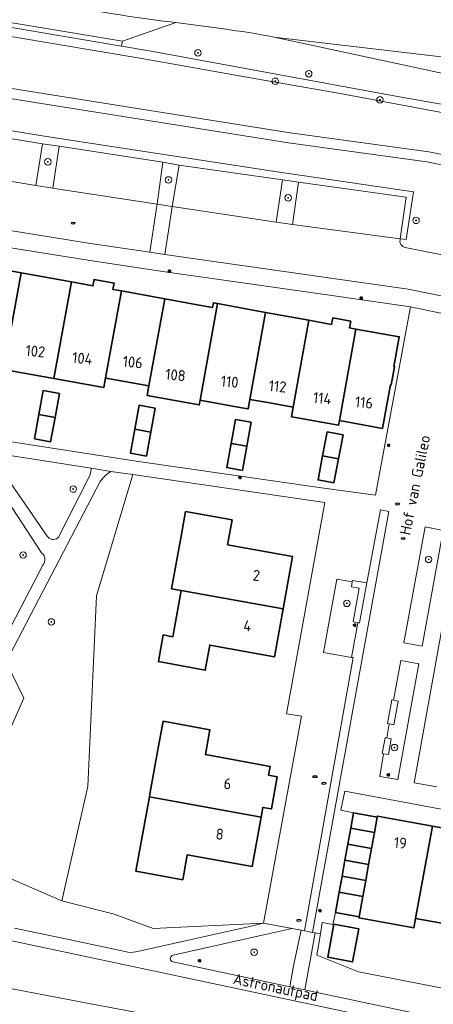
# Model space of a CAD drawing. Header units: metres. Extents: x 152610 to 160096, y 456114 to 462495.
# Tile 144 of 256: x 156441 to 156492, y 459361 to 459482. Entities that reach past the tile are written whole.
import ezdxf
from ezdxf.enums import TextEntityAlignment as Align

# ---------------------------------------------------------------- set-up
doc = ezdxf.new("R2010")
doc.units = ezdxf.units.M
doc.header["$LTSCALE"] = 0.5
doc.layers.get('0').update_dxf_attribs({"linetype": 'CONTINUOUS'})
for name, color, linetype, lineweight in [('B-PV-GR-BEPLANTING_CULTUUR_VASTE PLANTENVAK-GV', 251, 'CONTINUOUS', 18), ('B-PV-GR-BOOM-S', 251, 'CONTINUOUS', 25), ('B-PV-GR-GROENVOORZIENING-GV', 251, 'CONTINUOUS', 18), ('B-PV-GR-HAAG-GV', 251, 'CONTINUOUS', 13), ('B-PV-IE-MEUBILAIR-S', 251, 'CONTINUOUS', 25), ('B-PV-OG-BEBOUWING-GV', 6, 'CONTINUOUS', 35), ('B-PV-OG-BEBOUWING-T18', 1, 'CONTINUOUS', 18), ('B-PV-OG-TERREIN_BEGROEID-GV', 251, 'CONTINUOUS', 18), ('B-PV-OG-TERREIN_OEVER-GV', 251, 'CONTINUOUS', 18), ('B-PV-OG-TOPOGRAFIE-T18', 1, 'CONTINUOUS', 18), ('B-PV-OG-WATER_SLOOT-GV', 251, 'CONTINUOUS', 18), ('B-PV-VH-GESLOTENVERHARDING_ASFALT-GV', 251, 'CONTINUOUS', 18), ('B-PV-VH-HALFVERHARDING_GRASBETONSTEEN-GV', 251, 'CONTINUOUS', 18), ('B-PV-VH-HALFVERHARDING_GRIND-GV', 251, 'CONTINUOUS', 18), ('B-PV-VH-ONVERHARD-GV', 251, 'CONTINUOUS', 18), ('B-PV-VH-OPENVERHARDING_BETONELEMENT-GV', 251, 'CONTINUOUS', 18), ('B-PV-VH-OPENVERHARDING_BETONSTRAATSTEEN-GV', 251, 'CONTINUOUS', 18), ('B-PV-VH-OPENVERHARDING_STRAATBAKSTEEN-GV', 251, 'CONTINUOUS', 18), ('B-PV-VH-OPENVERHARDING_TEGEL-GV', 251, 'CONTINUOUS', 18)]:
    doc.layers.add(name, color=color, linetype=linetype, lineweight=lineweight)
doc.styles.add('NLCS-ISO', font='NLCS-ISO.ttf')
doc.styles.add('NLCS-ISO-M750-T18', font='NLCS-ISO.ttf', dxfattribs={"height": 1.35})

# ---------------------------------------------------------------- blocks, each defined once
blk = doc.blocks.new('SIE-MEUBILAIR_PAAL_LICHTMAST-SO')
for points in [[(-0.62, 0), (-1, 0)], [(-0.71, 0.71), (-0.44, 0.44)], [(0, 1), (0, 0.62)], [(0.44, 0.44), (0.71, 0.71)], [(1, 0), (0.62, 0)], [(-0.71, -0.71), (-0.44, -0.44)], [(0, -0.62), (0, -1)], [(0.44, -0.44), (0.71, -0.71)]]:
    blk.add_lwpolyline(points)
blk.add_circle((0, 0), 0.5)
blk = doc.blocks.new('SIE-MEUBILAIR_PUT_RIOOLPUT-SO')
blk.add_ellipse((0, 0), major_axis=(1.25, 0), ratio=0.54)
blk = doc.blocks.new('SGR-BOOM_GBKN-SO')
at = {"linetype": 'ByBlock', "lineweight": 18}
h = blk.add_hatch(color=0, dxfattribs=at)
h.dxf.hatch_style = 1
edge = h.paths.add_edge_path()
edge.add_arc((0, 0), 0.25, 0, 360)
at = {"color": 0, "linetype": 'ByBlock', "lineweight": 18}
for radius in [2, 0.25]:
    blk.add_circle((0, 0), radius, dxfattribs=at)
at = {"color": 0, "linetype": 'ByBlock', "lineweight": 18, "style": 'NLCS-ISO'}
blk.add_attdef('SOORT', (2.5, 0), '', height=1.5, dxfattribs=at)

msp = doc.modelspace()

# ---------------------------------------------------------------- linework, layer by layer
at = {"layer": 'B-PV-GR-BEPLANTING_CULTUUR_VASTE PLANTENVAK-GV', "flags": 128}
for points in [[(156492.829, 459419.147), (156490.587, 459419.579), (156487.961, 459405.294), (156490.232, 459404.879)], [(156481.577, 459412.79), (156479.689, 459413.109), (156478.055, 459404.095), (156481.479, 459403.484), (156482.276, 459407.74), (156481.699, 459407.865), (156482.435, 459412.002), (156481.488, 459412.193)], [(156489.819, 459402.671), (156487.574, 459403.078), (156486.677, 459398.208), (156487.239, 459398.098), (156486.726, 459395.168), (156486.13, 459395.27), (156485.865, 459393.552), (156486.407, 459393.417), (156486.084, 459391.484), (156485.467, 459391.575), (156484.976, 459388.804), (156487.214, 459388.396)]]:
    msp.add_lwpolyline(points, close=True, dxfattribs=at)
at = {"layer": 'B-PV-GR-GROENVOORZIENING-GV', "flags": 128}
for points in [[(156443.346, 459466.826), (156442.521, 459461.705), (156444.615, 459461.363), (156445.425, 459466.53)], [(156458.198, 459464.558), (156457.515, 459459.409), (156459.358, 459459.12), (156460.241, 459464.212)], [(156472.994, 459462.381), (156472.214, 459457.17), (156474.234, 459456.864), (156474.969, 459462.095)]]:
    msp.add_lwpolyline(points, close=True, dxfattribs=at)
at = {"layer": 'B-PV-GR-HAAG-GV', "flags": 128}
msp.add_lwpolyline([(156472.994, 459462.381), (156474.969, 459462.095), (156488.236, 459460.276), (156487.513, 459455.136), (156488.242, 459455.022), (156489.168, 459460.917), (156472.312, 459463.394), (156443.325, 459467.805), (156419.66, 459471.734), (156418.642, 459465.668), (156419.42, 459465.538), (156420.327, 459470.659), (156428.588, 459469.25), (156430.601, 459468.92), (156443.346, 459466.826), (156445.425, 459466.53), (156458.198, 459464.558), (156460.241, 459464.212)], close=True, dxfattribs=at)
at = {"layer": 'B-PV-OG-BEBOUWING-GV', "flags": 128}
for points in [[(156438.656, 459439.609), (156440.726, 459450.931), (156435.124, 459451.955), (156433.063, 459440.626), (156438.491, 459439.638)], [(156444.761, 459437.882), (156446.929, 459449.798), (156440.726, 459450.931), (156438.656, 459439.609), (156438.548, 459439.01)], [(156451.13, 459437.948), (156453.104, 459448.681), (156452.061, 459448.873), (156452.203, 459449.649), (156449.726, 459450.102), (156449.582, 459449.313), (156446.929, 459449.798), (156444.761, 459437.882), (156450.914, 459436.765)], [(156456.49, 459436.971), (156458.463, 459447.696), (156453.104, 459448.681), (156451.13, 459437.948), (156451.437, 459437.892)], [(156462.806, 459435.222), (156464.976, 459447.125), (156464.447, 459447.222), (156464.339, 459446.629), (156462.703, 459446.916), (156458.463, 459447.696), (156456.49, 459436.971), (156456.277, 459435.804), (156462.698, 459434.634)], [(156462.806, 459435.222), (156463.217, 459435.146), (156467.718, 459434.323), (156468.728, 459434.143), (156468.941, 459435.313), (156470.898, 459446.045), (156464.976, 459447.125)], [(156474.296, 459434.336), (156476.253, 459445.069), (156470.898, 459446.045), (156468.941, 459435.313), (156471.179, 459434.905)], [(156480.022, 459432.706), (156482.021, 459443.991), (156481.261, 459444.125), (156481.408, 459444.956), (156479.18, 459445.351), (156479.04, 459444.561), (156476.253, 459445.069), (156474.296, 459434.336), (156474.084, 459433.175), (156474.844, 459433.035), (156477.794, 459432.496), (156479.913, 459432.111)], [(156480.022, 459432.706), (156485.325, 459431.737), (156485.818, 459434.415), (156486.329, 459437.102), (156486.4, 459437.088), (156486.826, 459439.33), (156486.744, 459439.344), (156487.398, 459443.038), (156482.021, 459443.991)], [(156442.907, 459433.429), (156444.907, 459433.062), (156445.453, 459436.032), (156443.452, 459436.399)], [(156454.741, 459431.628), (156456.735, 459431.26), (156457.274, 459434.217), (156455.28, 459434.581)], [(156442.361, 459430.459), (156444.361, 459430.091), (156444.907, 459433.062), (156442.907, 459433.429)], [(156467.164, 459432.834), (156466.635, 459429.867), (156468.566, 459429.523), (156469.095, 459432.49)], [(156456.195, 459428.302), (156456.735, 459431.26), (156454.741, 459431.628), (156454.203, 459428.675)], [(156477.938, 459428.331), (156479.891, 459427.962), (156480.45, 459430.927), (156478.498, 459431.295)], [(156466.635, 459429.867), (156466.106, 459426.9), (156468.037, 459426.555), (156468.566, 459429.523)], [(156479.332, 459424.998), (156479.891, 459427.962), (156477.938, 459428.331), (156477.379, 459425.366)], [(156460.473, 459411.738), (156473.056, 459409.452), (156474.231, 459415.916), (156466.211, 459417.368), (156466.763, 459420.432), (156461.016, 459421.468), (156460.465, 459418.417), (156459.286, 459411.955)], [(156460.473, 459411.738), (156459.432, 459406.034), (156458.258, 459406.248), (156457.657, 459402.956), (156463.44, 459401.9), (156464.006, 459404.999), (156471.983, 459403.543), (156473.056, 459409.452)], [(156456.553, 459386.282), (156470.335, 459383.776), (156470.55, 459384.971), (156471.615, 459384.779), (156472.327, 459388.738), (156471.256, 459388.93), (156471.452, 459390.022), (156463.469, 459391.484), (156464.023, 459394.56), (156458.233, 459395.604), (156457.681, 459392.542), (156456.656, 459386.854)], [(156470.335, 459383.776), (156456.553, 459386.282), (156454.898, 459377.093), (156460.67, 459376.049), (156461.228, 459379.132), (156469.24, 459377.69)], [(156484.671, 459383.753), (156481.739, 459384.285), (156481.398, 459382.405), (156484.33, 459381.872)], [(156489.407, 459371.267), (156491.484, 459382.674), (156484.708, 459383.908), (156484.671, 459383.753), (156484.33, 459381.872), (156483.974, 459379.904), (156483.617, 459377.936), (156483.26, 459375.968), (156482.904, 459374), (156482.448, 459371.485), (156482.421, 459371.337), (156489.191, 459370.106)], [(156481.042, 459380.437), (156483.974, 459379.904), (156484.33, 459381.872), (156481.398, 459382.405)], [(156495.353, 459370.187), (156497.425, 459381.592), (156491.484, 459382.674), (156489.407, 459371.267), (156490.117, 459371.141)], [(156480.685, 459378.469), (156483.617, 459377.936), (156483.974, 459379.904), (156481.042, 459380.437)], [(156480.328, 459376.501), (156483.26, 459375.968), (156483.617, 459377.936), (156480.685, 459378.469)], [(156479.972, 459374.533), (156482.904, 459374), (156483.26, 459375.968), (156480.328, 459376.501)], [(156479.972, 459374.533), (156479.516, 459372.017), (156482.448, 459371.485), (156482.904, 459374)], [(156479.322, 459370.567), (156478.563, 459366.485), (156481.63, 459365.915), (156482.388, 459369.997)]]:
    msp.add_lwpolyline(points, close=True, dxfattribs=at)
at = {"layer": 'B-PV-OG-TERREIN_BEGROEID-GV', "flags": 128}
for points in [[(156426.92, 459483.311), (156453.114, 459478.898), (156453.223, 459479.495), (156434.403, 459482.646)], [(156493.393, 459475.398), (156471.943, 459479.99), (156471.17, 459480.144), (156470.395, 459480.291), (156469.619, 459480.429), (156468.841, 459480.56), (156468.062, 459480.682), (156467.282, 459480.797), (156466.501, 459480.904), (156466.009, 459480.967), (156459.818, 459481.821), (156453.223, 459479.495), (156453.114, 459478.898), (156456.762, 459478.284), (156486.955, 459472.702), (156500.513, 459470.34)], [(156504.09, 459461.886), (156490.817, 459464.608), (156473.733, 459466.955), (156444.269, 459471.641), (156419.78, 459475.548)], [(156419.66, 459471.734), (156443.325, 459467.805), (156472.312, 459463.394), (156489.168, 459460.917), (156488.242, 459455.022), (156487.513, 459455.136), (156487.489, 459454.947), (156487.473, 459454.768), (156487.511, 459454.592), (156487.588, 459454.429), (156487.698, 459454.287), (156487.837, 459454.172), (156487.998, 459454.091), (156488.121, 459454.057), (156500.343, 459451.61)], [(156437.625, 459427.522), (156443.929, 459418.443), (156444.042, 459418.295), (156444.185, 459418.174), (156444.35, 459418.086), (156444.53, 459418.035), (156444.717, 459418.024), (156444.902, 459418.052), (156445.076, 459418.12), (156445.232, 459418.222), (156445.363, 459418.356), (156445.462, 459418.515), (156445.475, 459418.542), (156449.096, 459425.664), (156449.226, 459426.029), (156449.318, 459426.406), (156449.371, 459426.79), (156449.373, 459426.81), (156437.714, 459428.617)], [(156437.214, 459403.037), (156443.42, 459414.86), (156443.536, 459415.03), (156443.616, 459415.219), (156443.659, 459415.421), (156443.662, 459415.627), (156443.625, 459415.829), (156443.549, 459416.02), (156443.438, 459416.194), (156443.295, 459416.342), (156443.241, 459416.386), (156435.974, 459427.483)], [(156439.906, 459370.072), (156444.844, 459369.038), (156453.583, 459367.208), (156453.897, 459367.13), (156454.218, 459367.092), (156454.541, 459367.093), (156454.862, 459367.134), (156455.087, 459367.188), (156468.764, 459370.244), (156470.643, 459370.693), (156457.028, 459370.032), (156452.193, 459371.816), (156445.751, 459373.431), (156437.629, 459376.935)], [(156425.807, 459365.229), (156449.528, 459360.703), (156475.4, 459355.828), (156499.701, 459350.992), (156499.821, 459351.645), (156500.393, 459354.748), (156499.676, 459355.727), (156476.208, 459360.734), (156438.99, 459368.621)], [(156518.51, 459357.643), (156482.348, 459364.676), (156477.225, 459366.743), (156477.655, 459369.385), (156477.027, 459369.487), (156476.253, 459365.172), (156475.723, 459362.472), (156476.664, 459362.251), (156522.71, 459352.524)]]:
    msp.add_lwpolyline(points, dxfattribs=at)
for points in [[(156451.813, 459426.431), (156451.477, 459426.211), (156451.164, 459425.959), (156450.879, 459425.677), (156450.622, 459425.368), (156450.496, 459425.19), (156438.876, 459402.928), (156441.038, 459398.442), (156436.981, 459389.332), (156436.901, 459389.126), (156436.86, 459388.908), (156436.858, 459388.687), (156437.629, 459376.935), (156445.751, 459373.431), (156448.965, 459387.558), (156450.023, 459411.063), (156454.512, 459426.028)], [(156473.882, 459362.847), (156474.322, 459365.415), (156475.291, 459369.828), (156474.165, 459370.048), (156470.462, 459369.213), (156459.495, 459366.726), (156459.371, 459366.691), (156459.265, 459366.62), (156459.186, 459366.52), (156459.142, 459366.4), (156459.137, 459366.272), (156459.171, 459366.149), (156459.242, 459366.043), (156459.342, 459365.964), (156459.432, 459365.927)]]:
    msp.add_lwpolyline(points, close=True, dxfattribs=at)
at = {"layer": 'B-PV-OG-TERREIN_OEVER-GV', "flags": 128}
for points in [[(156587.189, 459436.797), (156585.991, 459441.668), (156584.525, 459445.762), (156582.867, 459448.277), (156581.124, 459450.961), (156579.032, 459452.849), (156576.594, 459454.401), (156574.718, 459455.423), (156573.088, 459456.143), (156564.104, 459457.826), (156530.032, 459464.75), (156500.513, 459470.34), (156486.955, 459472.702), (156456.762, 459478.284), (156453.114, 459478.898), (156426.92, 459483.311)], [(156435.001, 459480.799), (156445.072, 459479.13), (156455.625, 459477.383), (156469.023, 459474.966), (156480.097, 459473.06), (156492.854, 459470.665)], [(156504.322, 459463.117), (156491.028, 459465.843), (156473.917, 459468.194), (156444.466, 459472.878), (156419.985, 459476.784)], [(156419.78, 459475.548), (156444.269, 459471.641), (156473.733, 459466.955), (156490.817, 459464.608), (156504.09, 459461.886)]]:
    msp.add_lwpolyline(points, dxfattribs=at)
at = {"layer": 'B-PV-OG-WATER_SLOOT-GV', "flags": 128}
for points in [[(156492.854, 459470.665), (156480.097, 459473.06), (156469.023, 459474.966), (156455.625, 459477.383), (156445.072, 459479.13), (156435.001, 459480.799)], [(156419.985, 459476.784), (156444.466, 459472.878), (156473.917, 459468.194), (156491.028, 459465.843), (156504.322, 459463.117)], [(156475.4, 459355.828), (156449.528, 459360.703), (156425.807, 459365.229)]]:
    msp.add_lwpolyline(points, dxfattribs=at)
at = {"layer": 'B-PV-VH-GESLOTENVERHARDING_ASFALT-GV', "flags": 128}
for points in [[(156456.51, 459482.201), (156457.403, 459482.087), (156458.297, 459481.982), (156459.192, 459481.885), (156459.818, 459481.821), (156466.009, 459480.967), (156466.501, 459480.904), (156467.282, 459480.797), (156468.062, 459480.682), (156468.841, 459480.56), (156469.619, 459480.429), (156470.395, 459480.291), (156471.17, 459480.144), (156471.943, 459479.99), (156501.675, 459476.487)], [(156501.675, 459476.487), (156471.943, 459479.99), (156493.393, 459475.398)]]:
    msp.add_lwpolyline(points, dxfattribs=at)
at = {"layer": 'B-PV-VH-HALFVERHARDING_GRASBETONSTEEN-GV', "flags": 128}
msp.add_lwpolyline([(156475.723, 459362.472), (156476.253, 459365.172), (156477.027, 459369.487), (156476.671, 459369.557), (156475.696, 459369.748), (156475.291, 459369.828), (156474.322, 459365.415), (156473.882, 459362.847)], close=True, dxfattribs=at)
at = {"layer": 'B-PV-VH-HALFVERHARDING_GRIND-GV', "flags": 128}
for points in [[(156435.974, 459427.483), (156443.241, 459416.386), (156443.295, 459416.342), (156443.438, 459416.194), (156443.549, 459416.02), (156443.625, 459415.829), (156443.662, 459415.627), (156443.659, 459415.421), (156443.616, 459415.219), (156443.536, 459415.03), (156443.42, 459414.86), (156437.214, 459403.037)], [(156436.981, 459389.332), (156441.038, 459398.442), (156438.876, 459402.928), (156450.496, 459425.19), (156450.622, 459425.368), (156450.879, 459425.677), (156451.164, 459425.959), (156451.477, 459426.211), (156451.813, 459426.431), (156449.373, 459426.81), (156449.371, 459426.79), (156449.318, 459426.406), (156449.226, 459426.029), (156449.096, 459425.664), (156445.475, 459418.542), (156445.462, 459418.515), (156445.363, 459418.356), (156445.232, 459418.222), (156445.076, 459418.12), (156444.902, 459418.052), (156444.717, 459418.024), (156444.53, 459418.035), (156444.35, 459418.086), (156444.185, 459418.174), (156444.042, 459418.295), (156443.929, 459418.443), (156437.625, 459427.522)], [(156522.71, 459352.524), (156476.664, 459362.251), (156475.723, 459362.472), (156473.882, 459362.847), (156459.432, 459365.927), (156459.342, 459365.964), (156459.242, 459366.043), (156459.171, 459366.149), (156459.137, 459366.272), (156459.142, 459366.4), (156459.186, 459366.52), (156459.265, 459366.62), (156459.371, 459366.691), (156459.495, 459366.726), (156470.462, 459369.213), (156474.165, 459370.048), (156470.643, 459370.693), (156468.764, 459370.244), (156455.087, 459367.188), (156454.862, 459367.134), (156454.541, 459367.093), (156454.218, 459367.092), (156453.897, 459367.13), (156453.583, 459367.208), (156444.844, 459369.038), (156439.906, 459370.072)], [(156438.99, 459368.621), (156476.208, 459360.734), (156499.676, 459355.727)]]:
    msp.add_lwpolyline(points, dxfattribs=at)
at = {"layer": 'B-PV-VH-ONVERHARD-GV', "flags": 128}
msp.add_lwpolyline([(156472.994, 459462.381), (156474.969, 459462.095), (156488.236, 459460.276), (156487.513, 459455.136), (156488.242, 459455.022), (156489.168, 459460.917), (156472.312, 459463.394), (156443.325, 459467.805), (156419.66, 459471.734), (156418.642, 459465.668), (156419.42, 459465.538), (156420.327, 459470.659), (156428.588, 459469.25), (156430.601, 459468.92), (156443.346, 459466.826), (156445.425, 459466.53), (156458.198, 459464.558), (156460.241, 459464.212)], close=True, dxfattribs=at)
at = {"layer": 'B-PV-VH-OPENVERHARDING_BETONELEMENT-GV', "flags": 128}
for points in [[(156481.577, 459412.79), (156481.488, 459412.193), (156482.435, 459412.002), (156481.699, 459407.865), (156482.276, 459407.74), (156482.476, 459407.722), (156483.376, 459412.66), (156481.608, 459412.969)], [(156486.677, 459398.208), (156486.493, 459398.243), (156485.956, 459395.304), (156486.13, 459395.27), (156486.726, 459395.168), (156487.239, 459398.098)], [(156485.865, 459393.552), (156485.651, 459393.57), (156485.286, 459391.614), (156485.467, 459391.575), (156486.084, 459391.484), (156486.407, 459393.417)]]:
    msp.add_lwpolyline(points, close=True, dxfattribs=at)
at = {"layer": 'B-PV-VH-OPENVERHARDING_BETONSTRAATSTEEN-GV', "flags": 128}
for points in [[(156426.796, 459487.309), (156422.853, 459487.935), (156434.403, 459482.646), (156453.223, 459479.495), (156459.818, 459481.821), (156459.192, 459481.885), (156458.297, 459481.982), (156457.403, 459482.087), (156456.51, 459482.201), (156455.618, 459482.322), (156454.727, 459482.452), (156453.837, 459482.589), (156452.949, 459482.734), (156452.062, 459482.887), (156445.184, 459484.008), (156443.025, 459484.376), (156440.316, 459484.845), (156437.609, 459485.322), (156434.904, 459485.807), (156432.2, 459486.3), (156429.497, 459486.801)], [(156458.458, 459453.187), (156459.233, 459458.223), (156459.358, 459459.12), (156457.515, 459459.409), (156457.408, 459458.662), (156456.62, 459453.454)], [(156486.094, 459421.479), (156485.062, 459421.666), (156483.376, 459412.66), (156482.476, 459407.722), (156482.276, 459407.74), (156481.479, 459403.484), (156481.697, 459403.463), (156475.696, 459369.748), (156476.671, 459369.557)]]:
    msp.add_lwpolyline(points, close=True, dxfattribs=at)
msp.add_lwpolyline([(156500.343, 459451.61), (156488.121, 459454.057), (156487.998, 459454.091), (156487.837, 459454.172), (156487.698, 459454.287), (156487.588, 459454.429), (156487.511, 459454.592), (156487.473, 459454.768), (156487.489, 459454.947), (156487.513, 459455.136), (156474.234, 459456.864), (156472.214, 459457.17), (156459.358, 459459.12), (156459.233, 459458.223), (156458.458, 459453.187), (156478.074, 459450.375), (156488.489, 459448.915), (156497.83, 459447.004)], dxfattribs=at)
at = {"layer": 'B-PV-VH-OPENVERHARDING_STRAATBAKSTEEN-GV', "flags": 128}
for points in [[(156429.747, 459463.797), (156431.065, 459463.576), (156442.521, 459461.705), (156443.346, 459466.826), (156430.601, 459468.92)], [(156444.615, 459461.363), (156444.834, 459461.327), (156457.515, 459459.409), (156458.198, 459464.558), (156445.425, 459466.53)], [(156459.358, 459459.12), (156472.214, 459457.17), (156472.994, 459462.381), (156460.241, 459464.212)], [(156474.234, 459456.864), (156487.513, 459455.136), (156488.236, 459460.276), (156474.969, 459462.095)], [(156492.829, 459419.147), (156490.232, 459404.879), (156487.961, 459405.294), (156490.587, 459419.579)], [(156489.819, 459402.671), (156487.214, 459388.396), (156484.976, 459388.804), (156485.467, 459391.575), (156485.286, 459391.614), (156485.651, 459393.57), (156485.865, 459393.552), (156486.13, 459395.27), (156485.956, 459395.304), (156486.493, 459398.243), (156486.677, 459398.208), (156487.574, 459403.078)]]:
    msp.add_lwpolyline(points, close=True, dxfattribs=at)
for points in [[(156438.589, 459456.249), (156449.298, 459454.559), (156456.62, 459453.454), (156457.408, 459458.662), (156457.515, 459459.409), (156444.834, 459461.327), (156444.615, 459461.363), (156442.521, 459461.705), (156431.065, 459463.576)], [(156496.83, 459445.052), (156488.782, 459446.715), (156486.12, 459432.353), (156484.475, 459423.504), (156478.084, 459424.353), (156454.93, 459427.675), (156431.273, 459431.364)], [(156437.714, 459428.617), (156449.373, 459426.81), (156451.813, 459426.431), (156454.512, 459426.028), (156478.201, 459422.588), (156473.464, 459396.531), (156475.327, 459396.242), (156470.643, 459370.693), (156474.165, 459370.048), (156475.291, 459369.828), (156475.696, 459369.748), (156481.697, 459403.463), (156481.479, 459403.484), (156478.055, 459404.095), (156479.689, 459413.109), (156481.577, 459412.79), (156481.608, 459412.969), (156483.376, 459412.66), (156485.062, 459421.666), (156486.094, 459421.479), (156476.671, 459369.557), (156477.027, 459369.487), (156477.655, 459369.385), (156477.858, 459370.778), (156479.185, 459370.538), (156479.516, 459372.017), (156479.972, 459374.533), (156480.328, 459376.501), (156480.685, 459378.469), (156481.042, 459380.437), (156481.398, 459382.405), (156481.739, 459384.285), (156480.172, 459384.612), (156480.666, 459386.98), (156504.512, 459382.551)], [(156492.05, 459387.51), (156489.248, 459388.01), (156494.832, 459419.104)]]:
    msp.add_lwpolyline(points, dxfattribs=at)
at = {"layer": 'B-PV-VH-OPENVERHARDING_TEGEL-GV', "flags": 128}
for points in [[(156497.83, 459447.004), (156488.489, 459448.915), (156478.074, 459450.375), (156458.458, 459453.187), (156456.62, 459453.454), (156449.298, 459454.559), (156438.589, 459456.249)], [(156438.127, 459454.217), (156449.507, 459452.405), (156458.2, 459451.079), (156478.216, 459448.233), (156488.782, 459446.715), (156496.83, 459445.052)]]:
    msp.add_lwpolyline(points, dxfattribs=at)

# ---------------------------------------------------------------- block references
at = {"layer": 'B-PV-GR-BOOM-S', "xscale": 0.2, "yscale": 0.2, "zscale": 0.2}
for p in [(156462.549, 459478.066), (156476.222, 459475.489), (156472.092, 459474.554), (156485.013, 459472.256), (156444.011, 459464.609), (156458.907, 459462.385), (156473.682, 459460.166), (156489.466, 459457.392), (156447.157, 459424.248), (156440.962, 459416.112), (156491.018, 459415.573), (156480.934, 459410.146), (156444.453, 459407.854), (156486.801, 459392.351), (156469.488, 459367.102)]:
    msp.add_blockref('SGR-BOOM_GBKN-SO', p, dxfattribs=at)
at = {"layer": 'B-PV-IE-MEUBILAIR-S', "xscale": 0.2, "yscale": 0.2, "zscale": 0.2}
for name, p in [('SIE-MEUBILAIR_PUT_RIOOLPUT-SO', (156447.15, 459457.054)), ('SIE-MEUBILAIR_PAAL_LICHTMAST-SO', (156459.027, 459451.133)), ('SIE-MEUBILAIR_PAAL_LICHTMAST-SO', (156482.699, 459447.816)), ('SIE-MEUBILAIR_PAAL_LICHTMAST-SO', (156486.092, 459429.645)), ('SIE-MEUBILAIR_PAAL_LICHTMAST-SO', (156467.729, 459425.683)), ('SIE-MEUBILAIR_PUT_RIOOLPUT-SO', (156487.184, 459422.396)), ('SIE-MEUBILAIR_PUT_RIOOLPUT-SO', (156487.87, 459418.152)), ('SIE-MEUBILAIR_PAAL_LICHTMAST-SO', (156481.875, 459407.466)), ('SIE-MEUBILAIR_PAAL_LICHTMAST-SO', (156486.034, 459389.002)), ('SIE-MEUBILAIR_PUT_RIOOLPUT-SO', (156476.992, 459388.776)), ('SIE-MEUBILAIR_PUT_RIOOLPUT-SO', (156478.097, 459387.946)), ('SIE-MEUBILAIR_PAAL_LICHTMAST-SO', (156477.603, 459372.235)), ('SIE-MEUBILAIR_PUT_RIOOLPUT-SO', (156475.008, 459371.041)), ('SIE-MEUBILAIR_PAAL_LICHTMAST-SO', (156462.743, 459366.066))]:
    msp.add_blockref(name, p, dxfattribs=at)

# ---------------------------------------------------------------- texts
at = {"layer": 'B-PV-OG-BEBOUWING-T18', "style": 'NLCS-ISO-M750-T18'}
for s, p in [('102', (156442.481, 459441.251)), ('104', (156448.285, 459440.372)), ('106', (156454.5, 459439.903)), ('108', (156459.777, 459438.321)), ('110', (156466.466, 459437.489)), ('112', (156472.382, 459436.914)), ('114', (156477.894, 459435.449)), ('116', (156483.053, 459434.921)), ('2', (156469.77, 459413.588)), ('4', (156468.651, 459407.384)), ('6', (156466.195, 459387.897)), ('8', (156465.232, 459381.672)), ('19', (156487.535, 459380.589))]:
    msp.add_text(s, height=1.35, rotation=354.4, dxfattribs=at).set_placement(p, align=Align.MIDDLE)
at = {"layer": 'B-PV-OG-TOPOGRAFIE-T18', "style": 'NLCS-ISO-M750-T18'}
for s, rotation, p in [('Hof van Galileo', 78.4, (156489.32, 459424.75)), ('Astronautpad', 348.3, (156472.1, 459362.59))]:
    msp.add_text(s, height=1.35, rotation=rotation, dxfattribs=at).set_placement(p, align=Align.MIDDLE)

doc.saveas('drawing.dxf')
